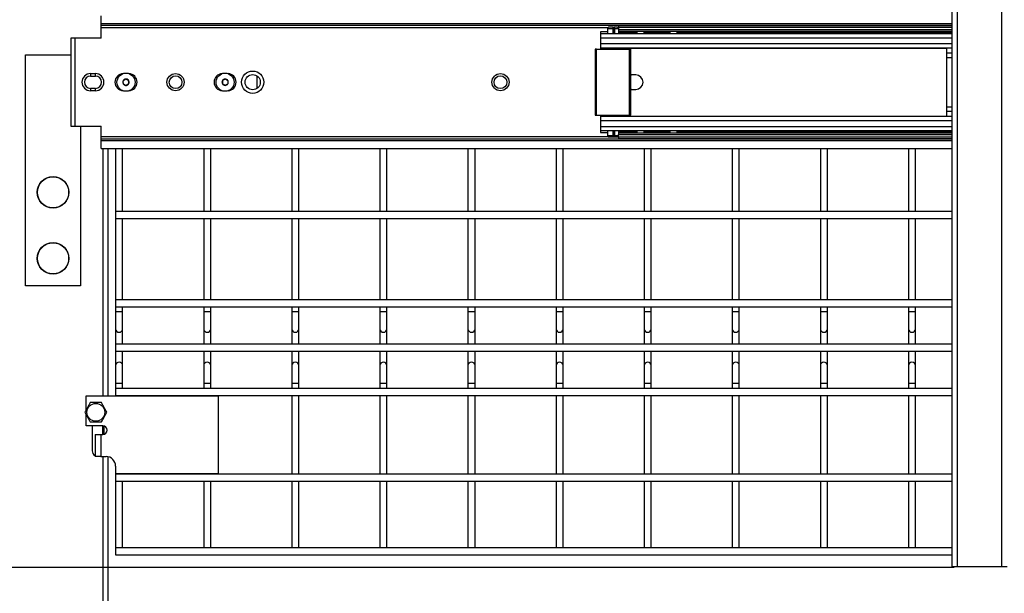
# Model space of a CAD drawing. Header units: inches. Extents: x 0.1 to 10.7, y 0.1 to 8.
# Tile 5 of 42: x 2.137 to 3.068, y 2.442 to 2.985. Entities that reach past the tile are written whole.
import ezdxf

# ---------------------------------------------------------------- set-up
doc = ezdxf.new("R2010")
doc.units = ezdxf.units.IN
doc.header["$MEASUREMENT"] = 0
doc.layers.add('DIMENSIONS', color=140, linetype='Continuous', lineweight=25)
doc.styles.add('SLDTEXTSTYLE0', font='TXT', dxfattribs={"width": 0.7})
doc.dimstyles.new('SLDDIMSTYLE0', dxfattribs={"dimtxt": 0.084961, "dimasz": 0.13, "dimexe": 0, "dimexo": 0.0625, "dimgap": 0.02124, "dimtad": 0, "dimtih": 1, "dimtoh": 1, "dimlfac": 24, "dimrnd": 1e-09, "dimzin": 12, "dimdsep": 46, "dimtxsty": 'SLDTEXTSTYLE0', "dimsah": 1, "dimcen": 0.09, "dimadec": 0, "dimazin": 3, "dimtfac": 1, "dimtofl": 0, "dimtmove": 0, "dimatfit": 3, "dimfxl": 0, "dimfrac": 2, "dimtolj": 1, "dimtzin": 12, "dimarcsym": 0})

# ---------------------------------------------------------------- blocks, each defined once
blk = doc.blocks.new('_D')
at = {"layer": 'DIMENSIONS'}
for p, q in [((3.01568, 5.21731), (1.57692, 5.21731)), ((1.70192, 5.21731), (1.70192, 3.99305)), ((1.505, 3.839), (1.47647, 3.839)), ((1.47647, 3.839), (1.47647, 3.70397)), ((1.89883, 3.839), (1.92736, 3.839)), ((1.92736, 3.839), (1.92736, 3.70397)), ((1.47647, 3.70397), (1.505, 3.70397)), ((1.92736, 3.70397), (1.89883, 3.70397)), ((1.70192, 2.46652), (1.70192, 3.68495)), ((3.02079, 2.46652), (1.57692, 2.46652))]:
    blk.add_line(p, q, dxfattribs=at)
for points in [[(1.70192, 5.21731), (1.68192, 5.08731), (1.72192, 5.08731)], [(1.70192, 2.46652), (1.72192, 2.59652), (1.68192, 2.59652)]]:
    blk.add_solid(points, dxfattribs=at)
at = {"layer": 'DIMENSIONS', "char_height": 0.083333, "attachment_point": 1, "style": 'SLDTEXTSTYLE0'}
for s, insert in [('66.02', (1.54034, 3.96544)), ('1676.9', (1.505, 3.81139))]:
    blk.add_mtext(s, dxfattribs=dict(at, insert=insert))
blk = doc.blocks.new('_D_1')
at = {"layer": 'DIMENSIONS'}
for p, q in [((2.17758, 5.22317), (1.19308, 5.22317)), ((1.31808, 5.22317), (1.31808, 4.343)), ((1.12116, 4.18895), (1.09263, 4.18895)), ((1.09263, 4.18895), (1.09263, 4.05392)), ((1.51499, 4.18895), (1.54352, 4.18895)), ((1.54352, 4.18895), (1.54352, 4.05392)), ((1.09263, 4.05392), (1.12116, 4.05392)), ((1.54352, 4.05392), (1.51499, 4.05392)), ((1.31808, 2.23815), (1.31808, 4.0349)), ((1.96216, 2.23815), (1.19308, 2.23815))]:
    blk.add_line(p, q, dxfattribs=at)
for points in [[(1.31808, 5.22317), (1.29808, 5.09317), (1.33808, 5.09317)], [(1.31808, 2.23815), (1.33808, 2.36815), (1.29808, 2.36815)]]:
    blk.add_solid(points, dxfattribs=at)
at = {"layer": 'DIMENSIONS', "char_height": 0.083333, "attachment_point": 1, "style": 'SLDTEXTSTYLE0'}
for s, insert in [('71.64', (1.1565, 4.31539)), ('1819.7', (1.12116, 4.16134))]:
    blk.add_mtext(s, dxfattribs=dict(at, insert=insert))

msp = doc.modelspace()

# ---------------------------------------------------------------- linework, layer by layer
for p, q in [((3.0187, 5.21731), (3.0187, 2.46731)), ((3.02381, 2.46731), (3.02381, 5.21731)), ((3.06568, 5.21731), (3.06568, 2.46731)), ((2.21401, 2.98127), (2.21401, 2.98829)), ((2.21401, 2.98127), (3.0187, 2.98127)), ((2.21401, 2.97966), (2.21401, 2.98127)), ((2.21401, 2.97966), (3.0187, 2.97966)), ((2.21401, 2.97706), (2.21401, 2.97966)), ((2.21401, 2.96731), (2.21401, 2.97706)), ((2.69319, 2.97706), (2.21401, 2.97706)), ((2.69281, 2.97317), (2.68631, 2.97317)), ((2.68631, 2.97317), (2.68631, 2.97166)), ((2.68631, 2.97166), (2.68631, 2.97143)), ((2.68631, 2.97166), (2.69281, 2.97166)), ((3.0187, 2.97143), (2.68631, 2.97143)), ((2.68631, 2.97143), (2.68631, 2.96776)), ((2.69281, 2.97598), (2.69281, 2.97143)), ((2.69802, 2.97598), (2.69281, 2.97598)), ((2.69802, 2.97773), (2.69386, 2.97773)), ((2.69802, 2.97773), (2.69802, 2.97598)), ((2.69802, 2.97773), (2.69899, 2.97773)), ((2.69802, 2.97598), (2.69802, 2.97143)), ((2.69899, 2.97773), (2.69899, 2.97143)), ((2.69931, 2.97773), (2.69899, 2.97773)), ((2.70219, 2.97773), (2.69931, 2.97773)), ((2.69963, 2.97598), (2.69963, 2.97143)), ((2.70323, 2.97598), (2.69963, 2.97598)), ((2.70323, 2.97706), (2.70285, 2.97706)), ((2.70323, 2.97904), (2.70323, 2.97967)), ((3.0187, 2.97904), (2.70323, 2.97904)), ((2.70323, 2.97904), (2.70323, 2.97775)), ((2.70323, 2.97775), (2.70323, 2.97513)), ((2.70323, 2.97775), (3.0187, 2.97775)), ((2.70323, 2.97513), (2.70323, 2.97384)), ((3.0187, 2.97513), (2.70323, 2.97513)), ((2.70323, 2.97384), (3.0187, 2.97384)), ((2.70323, 2.97384), (2.70323, 2.97261)), ((2.70323, 2.97261), (2.70323, 2.97143)), ((2.72126, 2.97261), (2.70323, 2.97261)), ((2.75251, 2.97261), (2.72687, 2.97261)), ((3.0187, 2.97261), (2.75812, 2.97261)), ((2.18538, 2.96731), (2.18538, 2.88398)), ((2.18926, 2.96731), (2.18538, 2.96731)), ((2.18926, 2.88398), (2.18926, 2.96731)), ((2.21401, 2.96731), (2.18926, 2.96731)), ((2.68631, 2.96776), (2.68631, 2.96185)), ((2.68631, 2.96776), (3.0187, 2.96776)), ((2.68631, 2.96185), (2.68631, 2.95819)), ((3.0187, 2.96185), (2.68631, 2.96185)), ((2.68111, 2.9569), (2.68111, 2.8944)), ((2.68252, 2.9569), (2.68111, 2.9569)), ((2.68252, 2.8944), (2.68252, 2.9569)), ((2.68252, 2.9569), (2.71352, 2.9569)), ((2.68631, 2.95819), (3.0187, 2.95819)), ((2.68631, 2.95819), (2.68631, 2.95794)), ((2.68631, 2.95794), (2.69281, 2.95794)), ((2.68631, 2.95781), (2.68631, 2.9569)), ((2.69281, 2.95819), (2.69281, 2.9569)), ((2.69802, 2.95819), (2.69802, 2.9569)), ((2.69899, 2.95819), (2.69899, 2.9569)), ((2.69963, 2.95819), (2.69963, 2.9569)), ((2.70323, 2.9569), (2.70323, 2.95819)), ((2.70323, 2.95794), (3.01347, 2.95794)), ((2.71352, 2.9569), (2.71352, 2.8944)), ((2.71352, 2.9569), (2.71493, 2.9569)), ((2.71493, 2.8944), (2.71493, 2.9569)), ((3.01347, 2.95819), (3.01347, 2.95298)), ((3.0187, 2.95298), (3.01347, 2.95298)), ((3.01347, 2.95298), (3.01347, 2.9488)), ((2.14237, 2.73294), (2.14237, 2.95169)), ((2.14237, 2.95169), (2.18538, 2.95169)), ((3.01347, 2.9488), (3.01347, 2.90249)), ((3.0187, 2.9488), (3.01347, 2.9488)), ((2.20388, 2.93377), (2.20847, 2.93377)), ((2.20388, 2.93377), (2.20388, 2.93148)), ((2.20388, 2.93148), (2.20847, 2.93148)), ((2.20847, 2.93148), (2.20847, 2.93377)), ((2.36112, 2.93172), (2.36112, 2.91958)), ((2.71493, 2.9325), (2.71548, 2.93252)), ((2.71965, 2.93252), (2.71548, 2.93252)), ((2.20388, 2.91981), (2.20388, 2.91752)), ((2.20847, 2.91981), (2.20388, 2.91981)), ((2.20847, 2.91752), (2.20388, 2.91752)), ((2.20847, 2.91752), (2.20847, 2.91981)), ((2.71548, 2.91877), (2.71493, 2.91879)), ((2.71548, 2.91877), (2.71965, 2.91877)), ((3.01347, 2.90249), (3.01347, 2.89831)), ((3.01347, 2.90249), (3.0187, 2.90249)), ((3.01347, 2.89831), (3.0187, 2.89831)), ((3.01347, 2.89831), (3.01347, 2.89311)), ((2.68111, 2.8944), (2.68252, 2.8944)), ((2.68252, 2.8944), (2.71352, 2.8944)), ((2.68631, 2.8944), (2.68631, 2.8935)), ((2.68631, 2.89336), (2.69281, 2.89336)), ((2.68631, 2.89336), (2.68631, 2.89311)), ((3.0187, 2.89311), (2.68631, 2.89311)), ((2.68631, 2.89311), (2.68631, 2.88944)), ((2.68631, 2.88944), (2.68631, 2.88353)), ((2.68631, 2.88944), (3.0187, 2.88944)), ((2.69281, 2.8944), (2.69281, 2.89311)), ((2.69802, 2.8944), (2.69802, 2.89311)), ((2.69899, 2.8944), (2.69899, 2.89311)), ((2.69963, 2.8944), (2.69963, 2.89311)), ((2.70323, 2.89311), (2.70323, 2.8944)), ((2.70323, 2.89336), (3.01347, 2.89336)), ((2.71352, 2.8944), (2.71493, 2.8944)), ((2.18538, 2.88398), (2.18926, 2.88398)), ((2.18926, 2.88398), (2.21401, 2.88398)), ((2.19446, 2.88398), (2.19446, 2.73294)), ((2.21401, 2.87423), (2.21401, 2.88398)), ((2.68631, 2.88353), (2.68631, 2.87987)), ((3.0187, 2.88353), (2.68631, 2.88353)), ((2.68631, 2.87987), (3.0187, 2.87987)), ((2.68631, 2.87987), (2.68631, 2.87963)), ((2.68631, 2.87963), (2.68631, 2.87813)), ((2.69281, 2.87963), (2.68631, 2.87963)), ((2.68631, 2.87813), (2.69281, 2.87813)), ((2.69281, 2.87987), (2.69281, 2.87531)), ((2.69802, 2.87987), (2.69802, 2.87531)), ((2.69899, 2.87987), (2.69899, 2.87356)), ((2.69963, 2.87987), (2.69963, 2.87531)), ((2.70323, 2.87987), (2.70323, 2.87869)), ((2.70323, 2.87869), (2.70323, 2.87746)), ((2.70323, 2.87869), (2.72126, 2.87869)), ((2.72687, 2.87869), (2.75251, 2.87869)), ((2.75812, 2.87869), (3.0187, 2.87869)), ((2.21401, 2.87164), (2.21401, 2.87423)), ((2.21401, 2.87423), (2.69329, 2.87423)), ((2.21401, 2.87003), (2.21401, 2.87164)), ((3.0187, 2.87164), (2.21401, 2.87164)), ((2.21401, 2.863), (2.21401, 2.87003)), ((3.0187, 2.87003), (2.21401, 2.87003)), ((2.69281, 2.87531), (2.69802, 2.87531)), ((2.69802, 2.87356), (2.69386, 2.87356)), ((2.69802, 2.87531), (2.69802, 2.87356)), ((2.69899, 2.87356), (2.69802, 2.87356)), ((2.69931, 2.87356), (2.69899, 2.87356)), ((2.70219, 2.87356), (2.69931, 2.87356)), ((2.69963, 2.87531), (2.70323, 2.87531)), ((2.70276, 2.87423), (2.70323, 2.87423)), ((3.0187, 2.87746), (2.70323, 2.87746)), ((2.70323, 2.87746), (2.70323, 2.87617)), ((2.70323, 2.87354), (2.70323, 2.87617)), ((2.70323, 2.87617), (3.0187, 2.87617)), ((2.70323, 2.87354), (2.70323, 2.87225)), ((3.0187, 2.87354), (2.70323, 2.87354)), ((2.70323, 2.87225), (3.0187, 2.87225)), ((2.70323, 2.87163), (2.70323, 2.87225)), ((2.21401, 2.863), (3.0187, 2.863)), ((2.2155, 2.863), (2.2155, 2.62877)), ((2.2205, 2.62877), (2.2205, 2.863)), ((2.22758, 2.863), (2.22758, 2.80322)), ((2.23425, 2.80322), (2.23425, 2.863)), ((2.31091, 2.863), (2.31091, 2.80322)), ((2.31758, 2.80322), (2.31758, 2.863)), ((2.39425, 2.863), (2.39425, 2.80322)), ((2.40091, 2.80322), (2.40091, 2.863)), ((2.47758, 2.863), (2.47758, 2.80322)), ((2.48425, 2.80322), (2.48425, 2.863)), ((2.56091, 2.863), (2.56091, 2.80322)), ((2.56758, 2.80322), (2.56758, 2.863)), ((2.64425, 2.863), (2.64425, 2.80322)), ((2.65091, 2.80322), (2.65091, 2.863)), ((2.72758, 2.863), (2.72758, 2.80322)), ((2.73425, 2.80322), (2.73425, 2.863)), ((2.81091, 2.863), (2.81091, 2.80322)), ((2.81758, 2.80322), (2.81758, 2.863)), ((2.89425, 2.863), (2.89425, 2.80322)), ((2.90091, 2.80322), (2.90091, 2.863)), ((2.97758, 2.863), (2.97758, 2.80322)), ((2.98425, 2.80322), (2.98425, 2.863)), ((3.0187, 2.80322), (2.22758, 2.80322)), ((2.22758, 2.80322), (2.22758, 2.79656)), ((2.22758, 2.79656), (3.0187, 2.79656)), ((2.22758, 2.79656), (2.22758, 2.71989)), ((2.23425, 2.71989), (2.23425, 2.79656)), ((2.31091, 2.79656), (2.31091, 2.71989)), ((2.31758, 2.71989), (2.31758, 2.79656)), ((2.39425, 2.79656), (2.39425, 2.71989)), ((2.40091, 2.71989), (2.40091, 2.79656)), ((2.47758, 2.79656), (2.47758, 2.71989)), ((2.48425, 2.71989), (2.48425, 2.79656)), ((2.56091, 2.79656), (2.56091, 2.71989)), ((2.56758, 2.71989), (2.56758, 2.79656)), ((2.64425, 2.79656), (2.64425, 2.71989)), ((2.65091, 2.71989), (2.65091, 2.79656)), ((2.72758, 2.79656), (2.72758, 2.71989)), ((2.73425, 2.71989), (2.73425, 2.79656)), ((2.81091, 2.79656), (2.81091, 2.71989)), ((2.81758, 2.71989), (2.81758, 2.79656)), ((2.89425, 2.79656), (2.89425, 2.71989)), ((2.90091, 2.71989), (2.90091, 2.79656)), ((2.97758, 2.79656), (2.97758, 2.71989)), ((2.98425, 2.71989), (2.98425, 2.79656)), ((2.19446, 2.73294), (2.14237, 2.73294)), ((3.0187, 2.71989), (2.22758, 2.71989)), ((2.22758, 2.71989), (2.22758, 2.71322)), ((2.22758, 2.71322), (3.0187, 2.71322)), ((2.22758, 2.71322), (2.22758, 2.70884)), ((2.23425, 2.70884), (2.23425, 2.71322)), ((2.31091, 2.71322), (2.31091, 2.70884)), ((2.31758, 2.70884), (2.31758, 2.71322)), ((2.39425, 2.71322), (2.39425, 2.70884)), ((2.40091, 2.70884), (2.40091, 2.71322)), ((2.47758, 2.71322), (2.47758, 2.70884)), ((2.48425, 2.70884), (2.48425, 2.71322)), ((2.56091, 2.71322), (2.56091, 2.70884)), ((2.56758, 2.70884), (2.56758, 2.71322)), ((2.64425, 2.71322), (2.64425, 2.70884)), ((2.65091, 2.70884), (2.65091, 2.71322)), ((2.72758, 2.71322), (2.72758, 2.70884)), ((2.73425, 2.70884), (2.73425, 2.71322)), ((2.81091, 2.71322), (2.81091, 2.70884)), ((2.81758, 2.70884), (2.81758, 2.71322)), ((2.89425, 2.71322), (2.89425, 2.70884)), ((2.90091, 2.70884), (2.90091, 2.71322)), ((2.97758, 2.71322), (2.97758, 2.70884)), ((2.98425, 2.70884), (2.98425, 2.71322)), ((2.22758, 2.70884), (2.22758, 2.69238)), ((2.22758, 2.70884), (2.23425, 2.70884)), ((2.23425, 2.69238), (2.23425, 2.70884)), ((2.31091, 2.70884), (2.31091, 2.69238)), ((2.31091, 2.70884), (2.31758, 2.70884)), ((2.31758, 2.69238), (2.31758, 2.70884)), ((2.39425, 2.70884), (2.39425, 2.69238)), ((2.39425, 2.70884), (2.40091, 2.70884)), ((2.40091, 2.69238), (2.40091, 2.70884)), ((2.47758, 2.70884), (2.47758, 2.69238)), ((2.47758, 2.70884), (2.48425, 2.70884)), ((2.48425, 2.69238), (2.48425, 2.70884)), ((2.56091, 2.70884), (2.56091, 2.69238)), ((2.56091, 2.70884), (2.56758, 2.70884)), ((2.56758, 2.69238), (2.56758, 2.70884)), ((2.64425, 2.70884), (2.64425, 2.69238)), ((2.64425, 2.70884), (2.65091, 2.70884)), ((2.65091, 2.69238), (2.65091, 2.70884)), ((2.72758, 2.70884), (2.72758, 2.69238)), ((2.72758, 2.70884), (2.73425, 2.70884)), ((2.73425, 2.69238), (2.73425, 2.70884)), ((2.81091, 2.70884), (2.81091, 2.69238)), ((2.81091, 2.70884), (2.81758, 2.70884)), ((2.81758, 2.69238), (2.81758, 2.70884)), ((2.89425, 2.70884), (2.89425, 2.69238)), ((2.89425, 2.70884), (2.90091, 2.70884)), ((2.90091, 2.69238), (2.90091, 2.70884)), ((2.97758, 2.70884), (2.97758, 2.69238)), ((2.97758, 2.70884), (2.98425, 2.70884)), ((2.98425, 2.69238), (2.98425, 2.70884)), ((2.22758, 2.69238), (2.22758, 2.67792)), ((2.23425, 2.67792), (2.23425, 2.69238)), ((2.31091, 2.69238), (2.31091, 2.67792)), ((2.31758, 2.67792), (2.31758, 2.69238)), ((2.39425, 2.69238), (2.39425, 2.67792)), ((2.40091, 2.67792), (2.40091, 2.69238)), ((2.47758, 2.69238), (2.47758, 2.67792)), ((2.48425, 2.67792), (2.48425, 2.69238)), ((2.56091, 2.69238), (2.56091, 2.67792)), ((2.56758, 2.67792), (2.56758, 2.69238)), ((2.64425, 2.69238), (2.64425, 2.67792)), ((2.65091, 2.67792), (2.65091, 2.69238)), ((2.72758, 2.69238), (2.72758, 2.67792)), ((2.73425, 2.67792), (2.73425, 2.69238)), ((2.81091, 2.69238), (2.81091, 2.67792)), ((2.81758, 2.67792), (2.81758, 2.69238)), ((2.89425, 2.69238), (2.89425, 2.67792)), ((2.90091, 2.67792), (2.90091, 2.69238)), ((2.97758, 2.69238), (2.97758, 2.67792)), ((2.98425, 2.67792), (2.98425, 2.69238)), ((3.0187, 2.67792), (2.22758, 2.67792)), ((2.22758, 2.67792), (2.22758, 2.67125)), ((2.22758, 2.67125), (2.22758, 2.65751)), ((2.22758, 2.67125), (3.0187, 2.67125)), ((2.23425, 2.65751), (2.23425, 2.67125)), ((2.31091, 2.67125), (2.31091, 2.65751)), ((2.31758, 2.65751), (2.31758, 2.67125)), ((2.39425, 2.67125), (2.39425, 2.65751)), ((2.40091, 2.65751), (2.40091, 2.67125)), ((2.47758, 2.67125), (2.47758, 2.65751)), ((2.48425, 2.65751), (2.48425, 2.67125)), ((2.56091, 2.67125), (2.56091, 2.65751)), ((2.56758, 2.65751), (2.56758, 2.67125)), ((2.64425, 2.67125), (2.64425, 2.65751)), ((2.65091, 2.65751), (2.65091, 2.67125)), ((2.72758, 2.67125), (2.72758, 2.65751)), ((2.73425, 2.65751), (2.73425, 2.67125)), ((2.81091, 2.67125), (2.81091, 2.65751)), ((2.81758, 2.65751), (2.81758, 2.67125)), ((2.89425, 2.67125), (2.89425, 2.65751)), ((2.90091, 2.65751), (2.90091, 2.67125)), ((2.97758, 2.67125), (2.97758, 2.65751)), ((2.98425, 2.65751), (2.98425, 2.67125)), ((2.22758, 2.65751), (2.22758, 2.64105)), ((2.23425, 2.64105), (2.23425, 2.65751)), ((2.31091, 2.65751), (2.31091, 2.64105)), ((2.31758, 2.64105), (2.31758, 2.65751)), ((2.39425, 2.65751), (2.39425, 2.64105)), ((2.40091, 2.64105), (2.40091, 2.65751)), ((2.47758, 2.65751), (2.47758, 2.64105)), ((2.48425, 2.64105), (2.48425, 2.65751)), ((2.56091, 2.65751), (2.56091, 2.64105)), ((2.56758, 2.64105), (2.56758, 2.65751)), ((2.64425, 2.65751), (2.64425, 2.64105)), ((2.65091, 2.64105), (2.65091, 2.65751)), ((2.72758, 2.65751), (2.72758, 2.64105)), ((2.73425, 2.64105), (2.73425, 2.65751)), ((2.81091, 2.65751), (2.81091, 2.64105)), ((2.81758, 2.64105), (2.81758, 2.65751)), ((2.89425, 2.65751), (2.89425, 2.64105)), ((2.90091, 2.64105), (2.90091, 2.65751)), ((2.97758, 2.65751), (2.97758, 2.64105)), ((2.98425, 2.64105), (2.98425, 2.65751)), ((2.22758, 2.64105), (2.22758, 2.63595)), ((2.22758, 2.64105), (2.23091, 2.64105)), ((3.0187, 2.63595), (2.22758, 2.63595)), ((2.22758, 2.63595), (2.22758, 2.62929)), ((2.23091, 2.64105), (2.23425, 2.64105)), ((2.23425, 2.63595), (2.23425, 2.64105)), ((2.31091, 2.64105), (2.31091, 2.63595)), ((2.31091, 2.64105), (2.31425, 2.64105)), ((2.31425, 2.64105), (2.31758, 2.64105)), ((2.31758, 2.63595), (2.31758, 2.64105)), ((2.39425, 2.64105), (2.39425, 2.63595)), ((2.39425, 2.64105), (2.39758, 2.64105)), ((2.39758, 2.64105), (2.40091, 2.64105)), ((2.40091, 2.63595), (2.40091, 2.64105)), ((2.47758, 2.64105), (2.47758, 2.63595)), ((2.47758, 2.64105), (2.48091, 2.64105)), ((2.48091, 2.64105), (2.48425, 2.64105)), ((2.48425, 2.63595), (2.48425, 2.64105)), ((2.56091, 2.64105), (2.56091, 2.63595)), ((2.56091, 2.64105), (2.56425, 2.64105)), ((2.56425, 2.64105), (2.56758, 2.64105)), ((2.56758, 2.63595), (2.56758, 2.64105)), ((2.64425, 2.64105), (2.64425, 2.63595)), ((2.64425, 2.64105), (2.64758, 2.64105)), ((2.64758, 2.64105), (2.65091, 2.64105)), ((2.65091, 2.63595), (2.65091, 2.64105)), ((2.72758, 2.64105), (2.72758, 2.63595)), ((2.72758, 2.64105), (2.73091, 2.64105)), ((2.73091, 2.64105), (2.73425, 2.64105)), ((2.73425, 2.63595), (2.73425, 2.64105)), ((2.81091, 2.64105), (2.81091, 2.63595)), ((2.81091, 2.64105), (2.81425, 2.64105)), ((2.81425, 2.64105), (2.81758, 2.64105)), ((2.81758, 2.63595), (2.81758, 2.64105)), ((2.89425, 2.64105), (2.89425, 2.63595)), ((2.89425, 2.64105), (2.89758, 2.64105)), ((2.89758, 2.64105), (2.90091, 2.64105)), ((2.90091, 2.63595), (2.90091, 2.64105)), ((2.97758, 2.64105), (2.97758, 2.63595)), ((2.97758, 2.64105), (2.98091, 2.64105)), ((2.98091, 2.64105), (2.98425, 2.64105)), ((2.98425, 2.63595), (2.98425, 2.64105)), ((2.19971, 2.61571), (2.19971, 2.62877)), ((2.19971, 2.62877), (2.32471, 2.62877)), ((2.22758, 2.62929), (3.0187, 2.62929)), ((2.22758, 2.62929), (2.22758, 2.62877)), ((2.23425, 2.62877), (2.23425, 2.62929)), ((2.31091, 2.62929), (2.31091, 2.62877)), ((2.31758, 2.62877), (2.31758, 2.62929)), ((2.32471, 2.62877), (2.32471, 2.55523)), ((2.39425, 2.62929), (2.39425, 2.5547)), ((2.40091, 2.5547), (2.40091, 2.62929)), ((2.47758, 2.62929), (2.47758, 2.5547)), ((2.48425, 2.5547), (2.48425, 2.62929)), ((2.56091, 2.62929), (2.56091, 2.5547)), ((2.56758, 2.5547), (2.56758, 2.62929)), ((2.64425, 2.62929), (2.64425, 2.5547)), ((2.65091, 2.5547), (2.65091, 2.62929)), ((2.72758, 2.62929), (2.72758, 2.5547)), ((2.73425, 2.5547), (2.73425, 2.62929)), ((2.81091, 2.62929), (2.81091, 2.5547)), ((2.81758, 2.5547), (2.81758, 2.62929)), ((2.89425, 2.62929), (2.89425, 2.5547)), ((2.90091, 2.5547), (2.90091, 2.62929)), ((2.97758, 2.62929), (2.97758, 2.5547)), ((2.98425, 2.5547), (2.98425, 2.62929)), ((2.19971, 2.60065), (2.19971, 2.611)), ((2.2155, 2.60065), (2.19971, 2.60065)), ((2.2055, 2.60065), (2.2055, 2.5769)), ((2.2155, 2.59231), (2.2155, 2.60065)), ((2.21633, 2.60056), (2.21633, 2.5924)), ((2.20812, 2.59231), (2.20812, 2.57226)), ((2.20812, 2.59231), (2.21371, 2.59231)), ((2.21371, 2.59231), (2.21371, 2.57148)), ((2.21371, 2.59231), (2.2155, 2.59231)), ((2.21371, 2.57148), (2.20814, 2.57148)), ((2.21371, 2.57148), (2.2185, 2.57148)), ((2.2155, 2.57148), (2.2155, 2.25377)), ((2.2205, 2.25377), (2.2205, 2.57126)), ((2.22758, 2.5624), (2.22758, 2.55523)), ((2.22758, 2.55523), (2.22758, 2.5547)), ((2.32471, 2.55523), (2.22758, 2.55523)), ((3.0187, 2.5547), (2.22758, 2.5547)), ((2.22758, 2.5547), (2.22758, 2.54804)), ((2.23425, 2.5547), (2.23425, 2.55523)), ((2.31091, 2.55523), (2.31091, 2.5547)), ((2.31758, 2.5547), (2.31758, 2.55523)), ((2.22758, 2.54804), (2.22758, 2.48505)), ((2.22758, 2.54804), (3.0187, 2.54804)), ((2.23425, 2.48505), (2.23425, 2.54804)), ((2.31091, 2.54804), (2.31091, 2.48505)), ((2.31758, 2.48505), (2.31758, 2.54804)), ((2.39425, 2.54804), (2.39425, 2.48505)), ((2.40091, 2.48505), (2.40091, 2.54804)), ((2.47758, 2.54804), (2.47758, 2.48505)), ((2.48425, 2.48505), (2.48425, 2.54804)), ((2.56091, 2.54804), (2.56091, 2.48505)), ((2.56758, 2.48505), (2.56758, 2.54804)), ((2.64425, 2.54804), (2.64425, 2.48505)), ((2.65091, 2.48505), (2.65091, 2.54804)), ((2.72758, 2.54804), (2.72758, 2.48505)), ((2.73425, 2.48505), (2.73425, 2.54804)), ((2.81091, 2.54804), (2.81091, 2.48505)), ((2.81758, 2.48505), (2.81758, 2.54804)), ((2.89425, 2.54804), (2.89425, 2.48505)), ((2.90091, 2.48505), (2.90091, 2.54804)), ((2.97758, 2.54804), (2.97758, 2.48505)), ((2.98425, 2.48505), (2.98425, 2.54804)), ((3.0187, 2.48505), (2.22758, 2.48505)), ((2.22758, 2.48505), (2.22758, 2.47838)), ((2.22758, 2.47838), (3.0187, 2.47838)), ((3.0187, 2.46731), (3.02381, 2.46731)), ((3.02381, 2.46731), (3.06568, 2.46731)), ((3.06568, 2.46731), (3.07079, 2.46731))]:
    msp.add_line(p, q)
for centre, radius in [((2.23743, 2.92565), 0.00856), ((2.33118, 2.92565), 0.00856), ((2.35726, 2.92565), 0.01056), ((2.2843, 2.92565), 0.00813), ((2.2843, 2.92565), 0.00604), ((2.35726, 2.92565), 0.00719), ((2.59163, 2.92565), 0.00813), ((2.59163, 2.92565), 0.00604), ((2.16841, 2.82148), 0.01498), ((2.16841, 2.82148), 0.01476), ((2.16841, 2.75898), 0.01498), ((2.16841, 2.75898), 0.01476), ((2.20887, 2.61336), 0.00846)]:
    msp.add_circle(centre, radius)
for centre, radius, start, end in [((2.69514, 2.97578), 0.00234, 123.41269, 175.06187), ((2.69488, 2.97601), 0.00475, 359.61235, 21.19059), ((2.7009, 2.97578), 0.00234, 4.93813, 56.58731), ((2.20388, 2.92565), 0.00813, 90, 270), ((2.20388, 2.92565), 0.00583, 90, 270), ((2.20847, 2.92565), 0.00813, 270, 90), ((2.20847, 2.92565), 0.00583, 270, 90), ((2.23513, 2.92565), 0.00813, 93.15417, 266.84583), ((2.23743, 2.92565), 0.00301, 156.28127, 216.28127), ((2.23743, 2.92565), 0.00301, 96.28127, 156.28127), ((2.23743, 2.92565), 0.00301, 36.28127, 96.28127), ((2.23743, 2.92565), 0.00301, 336.28127, 36.28127), ((2.23972, 2.92565), 0.00813, 273.15387, 86.84615), ((2.32888, 2.92565), 0.00813, 93.15405, 266.84595), ((2.33118, 2.92565), 0.00301, 150, 210), ((2.33118, 2.92565), 0.00301, 90, 150), ((2.33118, 2.92565), 0.00301, 30, 90), ((2.33118, 2.92565), 0.00301, 330, 30), ((2.33347, 2.92565), 0.00813, 273.15431, 86.84568), ((2.71965, 2.92565), 0.00687, 0, 90), ((2.71965, 2.92565), 0.00687, 270, 0), ((2.23743, 2.92565), 0.00301, 216.28127, 276.28127), ((2.23743, 2.92565), 0.00301, 276.28127, 336.28127), ((2.33118, 2.92565), 0.00301, 210, 270), ((2.33118, 2.92565), 0.00301, 270, 330), ((2.69623, 2.87616), 0.00352, 193.93747, 227.58797), ((2.69223, 2.87577), 0.00741, 342.70457, 356.49249), ((2.69982, 2.87616), 0.00352, 312.41203, 346.06253), ((2.23091, 2.69238), 0.00333, 180, 270), ((2.23091, 2.69238), 0.00333, 270, 0), ((2.31425, 2.69238), 0.00333, 180, 270), ((2.31425, 2.69238), 0.00333, 270, 0), ((2.39758, 2.69238), 0.00333, 180, 270), ((2.39758, 2.69238), 0.00333, 270, 0), ((2.48091, 2.69238), 0.00333, 180, 270), ((2.48091, 2.69238), 0.00333, 270, 0), ((2.56425, 2.69238), 0.00333, 180, 270), ((2.56425, 2.69238), 0.00333, 270, 0), ((2.64758, 2.69238), 0.00333, 180, 270), ((2.64758, 2.69238), 0.00333, 270, 0), ((2.73091, 2.69238), 0.00333, 180, 270), ((2.73091, 2.69238), 0.00333, 270, 0), ((2.81425, 2.69238), 0.00333, 180, 270), ((2.81425, 2.69238), 0.00333, 270, 0), ((2.89758, 2.69238), 0.00333, 180, 270), ((2.89758, 2.69238), 0.00333, 270, 0), ((2.98091, 2.69238), 0.00333, 180, 270), ((2.98091, 2.69238), 0.00333, 270, 0), ((2.23091, 2.65751), 0.00333, 0, 180), ((2.31425, 2.65751), 0.00333, 0, 180), ((2.39758, 2.65751), 0.00333, 0, 180), ((2.48091, 2.65751), 0.00333, 0, 180), ((2.56425, 2.65751), 0.00333, 0, 180), ((2.64758, 2.65751), 0.00333, 0, 180), ((2.73091, 2.65751), 0.00333, 0, 180), ((2.81425, 2.65751), 0.00333, 0, 180), ((2.89758, 2.65751), 0.00333, 0, 180), ((2.98091, 2.65751), 0.00333, 0, 180), ((2.2155, 2.59648), 0.00417, 270, 90), ((2.21091, 2.5769), 0.00542, 180, 238.97683), ((2.2185, 2.5624), 0.00908, 0, 90)]:
    msp.add_arc(centre, radius, start, end)
for points, knots in [([(2.2371, 2.92864), (2.23691, 2.9285), (2.23671, 2.92836), (2.23631, 2.92806), (2.2361, 2.92791), (2.23547, 2.92744), (2.23505, 2.92714), (2.23467, 2.92686)], [0, 0, 0, 0, 0.25, 0.25, 0.5, 0.5, 1, 1, 1, 1]), ([(2.235, 2.92387), (2.23498, 2.9241), (2.23495, 2.92434), (2.23489, 2.92483), (2.23487, 2.92509), (2.23478, 2.92588), (2.23472, 2.92639), (2.23467, 2.92686)], [0, 0, 0, 0, 0.25, 0.25, 0.5, 0.5, 1, 1, 1, 1]), ([(2.23985, 2.92743), (2.23963, 2.92752), (2.23941, 2.92762), (2.23896, 2.92782), (2.23872, 2.92792), (2.238, 2.92824), (2.23753, 2.92845), (2.2371, 2.92864)], [0, 0, 0, 0, 0.25, 0.25, 0.5, 0.5, 1, 1, 1, 1]), ([(2.24018, 2.92444), (2.24015, 2.92467), (2.24013, 2.92491), (2.24007, 2.92541), (2.24004, 2.92567), (2.23996, 2.92645), (2.2399, 2.92696), (2.23985, 2.92743)], [0, 0, 0, 0, 0.25, 0.25, 0.5, 0.5, 1, 1, 1, 1]), ([(2.33118, 2.92865), (2.33097, 2.92854), (2.33076, 2.92842), (2.33033, 2.92817), (2.33011, 2.92804), (2.32942, 2.92764), (2.32898, 2.92739), (2.32857, 2.92715)], [0, 0, 0, 0, 0.25, 0.25, 0.5, 0.5, 1, 1, 1, 1]), ([(2.32857, 2.92715), (2.32857, 2.92692), (2.32857, 2.92668), (2.32857, 2.92618), (2.32857, 2.92592), (2.32857, 2.92513), (2.32857, 2.92462), (2.32857, 2.92414)], [0, 0, 0, 0, 0.25, 0.25, 0.5, 0.5, 1, 1, 1, 1]), ([(2.33378, 2.92715), (2.33358, 2.92727), (2.33337, 2.92739), (2.33294, 2.92764), (2.33271, 2.92777), (2.33203, 2.92816), (2.33158, 2.92842), (2.33118, 2.92865)], [0, 0, 0, 0, 0.25, 0.25, 0.5, 0.5, 1, 1, 1, 1]), ([(2.33378, 2.92715), (2.33378, 2.92692), (2.33378, 2.92668), (2.33378, 2.92618), (2.33378, 2.92592), (2.33378, 2.92512), (2.33378, 2.92462), (2.33378, 2.92414)], [0, 0, 0, 0, 0.25, 0.25, 0.5, 0.5, 1, 1, 1, 1]), ([(2.235, 2.92387), (2.23522, 2.92377), (2.23544, 2.92368), (2.23589, 2.92348), (2.23613, 2.92337), (2.23685, 2.92305), (2.23732, 2.92285), (2.23775, 2.92266)], [0, 0, 0, 0, 0.25, 0.25, 0.5, 0.5, 1, 1, 1, 1]), ([(2.23775, 2.92266), (2.23794, 2.9228), (2.23814, 2.92294), (2.23854, 2.92323), (2.23875, 2.92339), (2.23938, 2.92386), (2.2398, 2.92416), (2.24018, 2.92444)], [0, 0, 0, 0, 0.25, 0.25, 0.5, 0.5, 1, 1, 1, 1]), ([(2.32857, 2.92414), (2.32877, 2.92403), (2.32898, 2.92391), (2.32941, 2.92366), (2.32964, 2.92353), (2.33032, 2.92313), (2.33077, 2.92288), (2.33118, 2.92264)], [0, 0, 0, 0, 0.25, 0.25, 0.5, 0.5, 1, 1, 1, 1]), ([(2.33118, 2.92264), (2.33138, 2.92276), (2.33159, 2.92288), (2.33202, 2.92313), (2.33225, 2.92326), (2.33293, 2.92365), (2.33337, 2.92391), (2.33378, 2.92414)], [0, 0, 0, 0, 0.25, 0.25, 0.5, 0.5, 1, 1, 1, 1]), ([(2.20361, 2.62247), (2.20275, 2.62098), (2.20188, 2.61947), (2.20076, 2.61753), (2.20054, 2.61715), (2.20009, 2.61638), (2.19987, 2.61599), (2.19921, 2.61485), (2.19878, 2.6141), (2.19835, 2.61336)], [0, 0, 0, 0, 0.5, 0.5, 0.625, 0.625, 0.75, 0.75, 1, 1, 1, 1]), ([(2.21414, 2.62247), (2.21242, 2.62247), (2.21067, 2.62247), (2.20844, 2.62247), (2.20799, 2.62247), (2.2071, 2.62247), (2.20666, 2.62247), (2.20534, 2.62247), (2.20447, 2.62247), (2.20361, 2.62247)], [0, 0, 0, 0, 0.5, 0.5, 0.625, 0.625, 0.75, 0.75, 1, 1, 1, 1]), ([(2.2194, 2.61336), (2.21854, 2.61484), (2.21767, 2.61635), (2.21655, 2.61829), (2.21632, 2.61868), (2.21588, 2.61945), (2.21566, 2.61983), (2.215, 2.62097), (2.21457, 2.62173), (2.21414, 2.62247)], [0, 0, 0, 0, 0.5, 0.5, 0.625, 0.625, 0.75, 0.75, 1, 1, 1, 1]), ([(2.19835, 2.61336), (2.19921, 2.61187), (2.20008, 2.61036), (2.2012, 2.60842), (2.20142, 2.60803), (2.20187, 2.60726), (2.20209, 2.60688), (2.20275, 2.60574), (2.20318, 2.60499), (2.20361, 2.60424)], [0, 0, 0, 0, 0.5, 0.5, 0.625, 0.625, 0.75, 0.75, 1, 1, 1, 1]), ([(2.21414, 2.60424), (2.21499, 2.60573), (2.21587, 2.60724), (2.21699, 2.60918), (2.21721, 2.60957), (2.21765, 2.61034), (2.21788, 2.61072), (2.21853, 2.61186), (2.21897, 2.61261), (2.2194, 2.61336)], [0, 0, 0, 0, 0.5, 0.5, 0.625, 0.625, 0.75, 0.75, 1, 1, 1, 1]), ([(2.20361, 2.60424), (2.20533, 2.60424), (2.20707, 2.60424), (2.20931, 2.60424), (2.20976, 2.60424), (2.21065, 2.60424), (2.21109, 2.60424), (2.21241, 2.60424), (2.21328, 2.60424), (2.21414, 2.60424)], [0, 0, 0, 0, 0.5, 0.5, 0.625, 0.625, 0.75, 0.75, 1, 1, 1, 1])]:
    msp.add_open_spline(points, degree=3, knots=knots)

# ---------------------------------------------------------------- dimensions: what is measured, and where the dimension line sits
at = {"layer": 'DIMENSIONS'}
for base, p1, p2, picture, middle in [((1.31808, 2.23815), (2.22758, 5.22317), (2.01216, 2.23815), '_D_1', (1.31808, 4.18895)), ((1.70192, 2.46652), (3.06568, 5.21731), (3.07079, 2.46652), '_D', (1.70192, 3.839))]:
    dim = msp.add_linear_dim(base=base, p1=p1, p2=p2, angle=90, dimstyle='SLDDIMSTYLE0', dxfattribs=at)
    dim.commit()
    dim.dimension.update_dxf_attribs({"geometry": picture, "text_midpoint": middle, "dimtype": 160})

doc.saveas('drawing.dxf')
